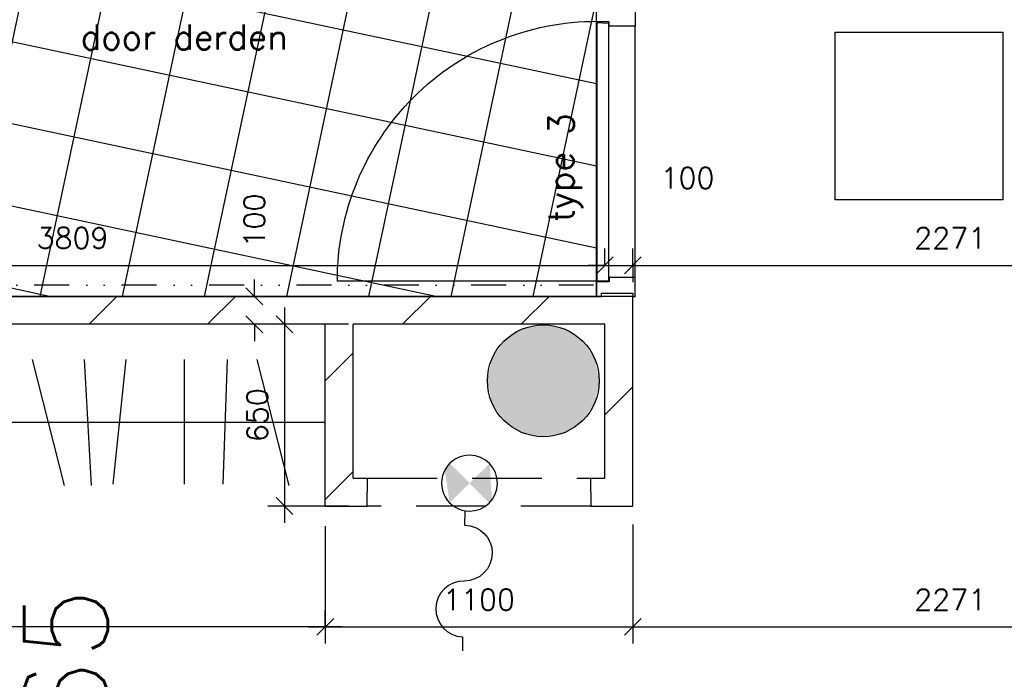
# Model space of a CAD drawing. Extents: x -29284 to 2055880, y -64816 to 121103.
# Tile 85 of 123: x 31865 to 35387, y 75602 to 77961. Entities that reach past the tile are written whole.
import ezdxf

# ---------------------------------------------------------------- set-up
doc = ezdxf.new("R2010")
doc.units = 0
doc.header["$LTSCALE"] = 50
doc.header["$MEASUREMENT"] = 0
doc.header["$PDMODE"] = 3
doc.header["$PDSIZE"] = 0.1
doc.linetypes.add('DASHED', pattern=[0.75, 0.5, -0.25])
doc.linetypes.add('DIVIDE', pattern=[1.25, 0.5, -0.25, 0, -0.25, 0, -0.25])
doc.layers.get('0').update_dxf_attribs({"linetype": 'CONTINUOUS'})
doc.layers.get('DEFPOINTS').update_dxf_attribs({"linetype": 'CONTINUOUS'})
for name, color, linetype in [('A--A22--_F123-', 9, 'CONTINUOUS'), ('A--A28--_F12--', 7, 'CONTINUOUS'), ('A--A56--_F123-', 7, 'CONTINUOUS'), ('A--L22--', 3, 'CONTINUOUS'), ('A--L22--_F-2--', 7, 'CONTINUOUS'), ('A--L28--', 7, 'CONTINUOUS'), ('A--L28--_F12--', 7, 'CONTINUOUS'), ('A--L32--', 7, 'CONTINUOUS'), ('A--L32--_F123-', 1, 'CONTINUOUS'), ('A--L56--', 7, 'CONTINUOUS'), ('A--L56--_F123-', 7, 'CONTINUOUS'), ('A--L73--_F-23-', 7, 'CONTINUOUS'), ('A--L73--_F123-', 7, 'CONTINUOUS'), ('A--M$1A-_F123-', 1, 'CONTINUOUS'), ('A--T$1A-_F123-_RN', 4, 'CONTINUOUS'), ('tegels', 253, 'CONTINUOUS'), ('TEKST_KOZIJNMERK', 2, 'CONTINUOUS'), ('X--LR---_CP', 7, 'CONTINUOUS')]:
    doc.layers.add(name, color=color, linetype=linetype)
doc.styles.add('ALFA-0_25', font='ROMANS')
doc.styles.add('HIEMSTRA', font='romans.shx')
doc.dimstyles.new('STANDARD$0', dxfattribs={"dimscale": 30, "dimtxt": 2.5, "dimasz": 2, "dimexe": 2, "dimexo": 0, "dimgap": 2, "dimtad": 1, "dimdec": 0, "dimzin": 0, "dimdsep": 46, "dimtxsty": 'ALFA-0_25', "dimblk1": 'OBLIQUE', "dimblk2": 'OBLIQUE', "dimsah": 1, "dimcen": -3, "dimdle": 2, "dimclrd": 1, "dimclre": 1, "dimclrt": 2, "dimadec": 0, "dimazin": 0, "dimtfac": 0.666667, "dimtofl": 0, "dimtmove": 2, "dimatfit": 3, "dimldrblk": 'OBLIQUE', "dimfxl": 1, "dimtvp": 0.833333, "dimtolj": 1, "dimtzin": 0, "dimarcsym": 0})
pattern_1 = [(45, (-33008.44, -76271.42), (-212.132, 212.132), [])]

# ---------------------------------------------------------------- blocks, each defined once
blk = doc.blocks.new('S050122-')
at = {"layer": 'A--A56--_F123-', "color": 2}
for points in [[(0.59, 1.09), (3.18, 1.29), (2, -0.33), (3.41, 1.09)], [(1.09, -2.11), (0.59, -1.74), (3.41, -1.74), (2, -0.33)]]:
    blk.add_solid(points, dxfattribs=at)
at = {"layer": 'A--L56--_F123-', "color": 1, "linetype": 'Continuous'}
blk.add_lwpolyline([(0, -0.33, 1), (4, -0.33, 1)], format="xyb", close=True, dxfattribs=at)
blk.add_lwpolyline([(4, -0.66), (5, -0.66, -1), (9, -0.66, 0.98), (13, -0.74), (14, -0.74)], format="xyb", dxfattribs=at)
blk = doc.blocks.new('*U1342')
at = {"layer": 'A--A22--_F123-', "linetype": 'Continuous'}
h = blk.add_hatch(dxfattribs=at)
h.set_pattern_fill('ALFALINE', color=256, scale=300, style=0)
h.set_pattern_definition(pattern_1)
h.paths.add_polyline_path([(0, 0), (-50, -50), (-50, 600), (0, 650), (50, 600), (50, 50)])
at = {"layer": 'A--L22--_F-2--', "color": 3, "linetype": 'Continuous'}
for points in [[(-50, -50), (-50, -50), (-50, 600), (-50, 600)], [(50, 50), (50, 50), (50, 600), (50, 600)]]:
    blk.add_lwpolyline(points, dxfattribs=at)
blk = doc.blocks.new('*U1324')
at = {"layer": 'A--A22--_F123-', "linetype": 'Continuous'}
h = blk.add_hatch(dxfattribs=at)
h.set_pattern_fill('ALFALINE', color=256, scale=300, style=0)
h.set_pattern_definition([(45, (-33908.44, -76271.42), (-212.132, 212.132), [])])
h.paths.add_polyline_path([(0, 0), (0, 50), (50, 50), (100, 0), (150, -50), (0, -50)])
at = {"layer": 'A--L22--_F-2--', "color": 3, "linetype": 'Continuous'}
for points in [[(0, 0), (0, 50), (50, 50), (50, 50)], [(0, 0), (0, -50), (150, -50), (150, -50)]]:
    blk.add_lwpolyline(points, dxfattribs=at)
blk = doc.blocks.new('*U1323')
at = {"layer": 'A--A22--_F123-', "linetype": 'Continuous'}
h = blk.add_hatch(dxfattribs=at)
h.set_pattern_fill('ALFALINE', color=256, scale=300, style=0)
h.set_pattern_definition(pattern_1)
h.paths.add_polyline_path([(0, 0), (-50, -50), (100, -50), (100, 0), (100, 50), (50, 50)])
at = {"layer": 'A--L22--_F-2--', "color": 3, "linetype": 'Continuous'}
for points in [[(50, 50), (50, 50), (100, 50), (100, 0)], [(-50, -50), (-50, -50), (100, -50), (100, 0)]]:
    blk.add_lwpolyline(points, dxfattribs=at)
blk = doc.blocks.new('_OBLIQUE')
at = {"color": 0, "linetype": 'ByBlock'}
blk.add_line((-0.5, -0.5), (0.5, 0.5), dxfattribs=at)
blk = doc.blocks.new('*D164')
at = {"layer": 'A--M$1A-_F123-', "color": 1, "lineweight": -2, "transparency": 16777216}
for p, q in [((34058.4, 76156), (34058.4, 75729.4)), ((32958.4, 76149.1), (32958.4, 75729.4)), ((32898.4, 75789.4), (34118.4, 75789.4))]:
    blk.add_line(p, q, dxfattribs=at)
at = {"layer": 'DEFPOINTS', "color": 0, "transparency": 16777216}
for p in [(34058.4, 76156), (32958.4, 76149.1), (34058.4, 75789.4)]:
    blk.add_point(p, dxfattribs=at)
at = {"layer": 'A--M$1A-_F123-', "color": 1, "lineweight": -2, "transparency": 16777216, "xscale": 60, "yscale": 60, "zscale": 60, "rotation": 180}
blk.add_blockref('_OBLIQUE', (32958.4, 75789.4), dxfattribs=at)
at = {"layer": 'A--M$1A-_F123-', "color": 1, "lineweight": -2, "transparency": 16777216, "xscale": 60, "yscale": 60, "zscale": 60}
blk.add_blockref('_OBLIQUE', (34058.4, 75789.4), dxfattribs=at)
at = {"layer": 'A--M$1A-_F123-', "color": 2, "transparency": 16777216, "insert": (33508.4, 75886.9), "char_height": 75, "attachment_point": 5, "style": 'ALFA-0_25'}
blk.add_mtext('\\A1;1100', dxfattribs=at)
blk = doc.blocks.new('*D165')
at = {"layer": 'A--M$1A-_F123-', "color": 1, "lineweight": -2, "transparency": 16777216}
for p, q in [((32812.7, 76931.4), (32812.7, 76161.4)), ((33041.6, 76871.4), (32752.7, 76871.4)), ((33041.6, 76221.4), (32752.7, 76221.4))]:
    blk.add_line(p, q, dxfattribs=at)
at = {"layer": 'DEFPOINTS', "color": 0, "transparency": 16777216}
for p in [(33041.6, 76871.4), (32812.7, 76221.4), (33041.6, 76221.4)]:
    blk.add_point(p, dxfattribs=at)
at = {"layer": 'A--M$1A-_F123-', "color": 1, "lineweight": -2, "transparency": 16777216, "xscale": 60, "yscale": 60, "zscale": 60}
for p, rotation in [((32812.7, 76871.4), 90), ((32812.7, 76221.4), 270)]:
    blk.add_blockref('_OBLIQUE', p, dxfattribs=dict(at, rotation=rotation))
at = {"layer": 'A--M$1A-_F123-', "color": 2, "transparency": 16777216, "insert": (32715.2, 76546.4), "char_height": 75, "attachment_point": 5, "rotation": 90, "style": 'ALFA-0_25'}
blk.add_mtext('\\A1;650', dxfattribs=at)
blk = doc.blocks.new('Q020479-')
at = {"layer": 'A--A28--_F12--', "color": 8}
for points in [[(-200, 0), (-76.5, 184.8), (0, 200)], [(-200, 0), (0, 200), (76.5, 184.8)], [(-200, 0), (-141.4, 141.4), (-76.5, 184.8)], [(-200, 0), (76.5, 184.8), (141.4, 141.4)], [(-200, 0), (-184.8, 76.5), (-141.4, 141.4)], [(-200, 0), (141.4, 141.4), (184.8, 76.5)], [(-200, 0), (184.8, 76.5), (200, 0)], [(-200, 0), (200, 0), (184.8, -76.5)], [(-200, 0), (184.8, -76.5), (141.4, -141.4)], [(-200, 0), (141.4, -141.4), (76.5, -184.8)], [(-200, 0), (76.5, -184.8), (0, -200)], [(-200, 0), (0, -200), (-76.5, -184.8)], [(-200, 0), (-76.5, -184.8), (-141.4, -141.4)], [(-200, 0), (-141.4, -141.4), (-184.8, -76.5)]]:
    blk.add_solid(points, dxfattribs=at)
at = {"layer": 'A--L28--_F12--', "color": 3, "linetype": 'Continuous'}
blk.add_lwpolyline([(-200, 0, -1), (200, 0, -1), (-200, 0)], format="xyb", close=True, dxfattribs=at)
at = {"layer": 'X--LR---_CP'}
for p in [(0, 200), (200, 0), (200, 0)]:
    blk.add_point(p, dxfattribs=at)
blk = doc.blocks.new('*U1283')
at = {"layer": 'A--A22--_F123-', "linetype": 'Continuous'}
h = blk.add_hatch(dxfattribs=at)
h.set_pattern_fill('ALFALINE', color=256, scale=300, style=0)
h.set_pattern_definition([(45, (-34008.44, -76271.42), (-212.132, 212.132), [])])
h.paths.add_polyline_path([(0, 0), (50, -50), (50, 700), (0, 650), (-50, 600), (-50, 50)])
at = {"layer": 'A--L22--_F-2--', "color": 3, "linetype": 'Continuous'}
for points in [[(50, -50), (50, -50), (50, 700), (50, 700)], [(-50, 50), (-50, 50), (-50, 600), (-50, 600)]]:
    blk.add_lwpolyline(points, dxfattribs=at)
blk = doc.blocks.new('*U1281')
at = {"layer": 'A--A22--_F123-', "linetype": 'Continuous'}
h = blk.add_hatch(dxfattribs=at)
h.set_pattern_fill('ALFALINE', color=256, scale=300, style=0)
h.set_pattern_definition([(45, (-34008.44, -76921.42), (-212.132, 212.132), [])])
h.paths.add_polyline_path([(0, 0), (50, 50), (-1000, 50), (-1000, 0), (-950, -50), (-50, -50)])
at = {"layer": 'A--L22--_F-2--', "color": 3, "linetype": 'Continuous'}
for points in [[(50, 50), (50, 50), (-1000, 50), (-1000, 50)], [(-50, -50), (-50, -50), (-950, -50), (-950, -50)]]:
    blk.add_lwpolyline(points, dxfattribs=at)
blk = doc.blocks.new('*D361')
at = {"layer": 'A--M$1A-_F123-', "color": 1, "linetype": 'Continuous', "lineweight": -2, "transparency": 16777216}
for p, q in [((30125.3, 76871.4), (30125.3, 75729.4)), ((32958.4, 75789.4), (32958.4, 75849.4)), ((33018.4, 75789.4), (30065.3, 75789.4))]:
    blk.add_line(p, q, dxfattribs=at)
at = {"layer": 'DEFPOINTS', "color": 0, "linetype": 'Continuous', "transparency": 16777216}
for p in [(30125.3, 76871.4), (30125.3, 75789.4), (32958.4, 75789.4)]:
    blk.add_point(p, dxfattribs=at)
at = {"layer": 'A--M$1A-_F123-', "color": 1, "linetype": 'Continuous', "lineweight": -2, "transparency": 16777216, "xscale": 60, "yscale": 60, "zscale": 60, "rotation": 180}
blk.add_blockref('_OBLIQUE', (30125.3, 75789.4), dxfattribs=at)
at = {"layer": 'A--M$1A-_F123-', "color": 1, "linetype": 'Continuous', "lineweight": -2, "transparency": 16777216, "xscale": 60, "yscale": 60, "zscale": 60}
blk.add_blockref('_OBLIQUE', (32958.4, 75789.4), dxfattribs=at)
at = {"layer": 'A--M$1A-_F123-', "color": 2, "linetype": 'Continuous', "transparency": 16777216, "insert": (31541.9, 75886.9), "char_height": 75, "attachment_point": 5, "style": 'ALFA-0_25'}
blk.add_mtext('\\A1;2833', dxfattribs=at)
blk = doc.blocks.new('*D381')
at = {"layer": 'A--M$1A-_F123-', "color": 1, "linetype": 'Continuous', "lineweight": -2, "transparency": 16777216}
for p, q in [((34058.4, 76156), (34058.4, 75729.4)), ((33998.4, 75789.4), (36389.5, 75789.4)), ((36329.5, 75797.7), (36329.5, 75729.4))]:
    blk.add_line(p, q, dxfattribs=at)
at = {"layer": 'DEFPOINTS', "color": 0, "linetype": 'Continuous', "transparency": 16777216}
for p in [(34058.4, 76156), (36329.5, 75797.7), (36329.5, 75789.4)]:
    blk.add_point(p, dxfattribs=at)
at = {"layer": 'A--M$1A-_F123-', "color": 1, "linetype": 'Continuous', "lineweight": -2, "transparency": 16777216, "xscale": 60, "yscale": 60, "zscale": 60, "rotation": 180}
blk.add_blockref('_OBLIQUE', (34058.4, 75789.4), dxfattribs=at)
at = {"layer": 'A--M$1A-_F123-', "color": 1, "linetype": 'Continuous', "lineweight": -2, "transparency": 16777216, "xscale": 60, "yscale": 60, "zscale": 60}
blk.add_blockref('_OBLIQUE', (36329.5, 75789.4), dxfattribs=at)
at = {"layer": 'A--M$1A-_F123-', "color": 2, "linetype": 'Continuous', "transparency": 16777216, "insert": (35193.9, 75886.9), "char_height": 75, "attachment_point": 5, "style": 'ALFA-0_25'}
blk.add_mtext('\\A1;2271', dxfattribs=at)
blk = doc.blocks.new('*D396')
at = {"layer": 'A--M$1A-_F123-', "color": 1, "linetype": 'Continuous', "lineweight": -2, "transparency": 16777216}
for p, q in [((30149.6, 77242.9), (30149.6, 77022.2)), ((33958.4, 77082.2), (33958.4, 77142.2)), ((30089.6, 77082.2), (34018.4, 77082.2))]:
    blk.add_line(p, q, dxfattribs=at)
at = {"layer": 'DEFPOINTS', "color": 0, "linetype": 'Continuous', "transparency": 16777216}
for p in [(30149.6, 77242.9), (33958.4, 77082.2), (33958.4, 77082.2)]:
    blk.add_point(p, dxfattribs=at)
at = {"layer": 'A--M$1A-_F123-', "color": 1, "linetype": 'Continuous', "lineweight": -2, "transparency": 16777216, "xscale": 60, "yscale": 60, "zscale": 60, "rotation": 180}
blk.add_blockref('_OBLIQUE', (30149.6, 77082.2), dxfattribs=at)
at = {"layer": 'A--M$1A-_F123-', "color": 1, "linetype": 'Continuous', "lineweight": -2, "transparency": 16777216, "xscale": 60, "yscale": 60, "zscale": 60}
blk.add_blockref('_OBLIQUE', (33958.4, 77082.2), dxfattribs=at)
at = {"layer": 'A--M$1A-_F123-', "color": 2, "linetype": 'Continuous', "transparency": 16777216, "insert": (32054, 77179.7), "char_height": 75, "attachment_point": 5, "style": 'ALFA-0_25'}
blk.add_mtext('\\A1;3809', dxfattribs=at)
blk = doc.blocks.new('*D397')
at = {"layer": 'A--M$1A-_F123-', "color": 1, "linetype": 'Continuous', "lineweight": -2, "transparency": 16777216}
for p, q in [((33958.4, 77082.2), (33958.4, 77142.2)), ((34058.4, 77082.2), (34058.4, 77142.2)), ((33958.4, 77082.2), (33898.4, 77082.2)), ((34058.4, 77082.2), (34118.4, 77082.2))]:
    blk.add_line(p, q, dxfattribs=at)
at = {"layer": 'DEFPOINTS', "color": 0, "linetype": 'Continuous', "transparency": 16777216}
for p in [(33958.4, 77082.2), (34058.4, 77082.2), (34058.4, 77082.2)]:
    blk.add_point(p, dxfattribs=at)
at = {"layer": 'A--M$1A-_F123-', "color": 1, "linetype": 'Continuous', "lineweight": -2, "transparency": 16777216, "xscale": 60, "yscale": 60, "zscale": 60}
blk.add_blockref('_OBLIQUE', (33958.4, 77082.2), dxfattribs=at)
at = {"layer": 'A--M$1A-_F123-', "color": 1, "linetype": 'Continuous', "lineweight": -2, "transparency": 16777216, "xscale": 60, "yscale": 60, "zscale": 60, "rotation": 180}
blk.add_blockref('_OBLIQUE', (34058.4, 77082.2), dxfattribs=at)
at = {"layer": 'A--M$1A-_F123-', "color": 2, "linetype": 'Continuous', "transparency": 16777216, "insert": (34254.2, 77394.7), "char_height": 75, "attachment_point": 5, "style": 'ALFA-0_25'}
blk.add_mtext('\\A1;100', dxfattribs=at)
blk = doc.blocks.new('*D398')
at = {"layer": 'A--M$1A-_F123-', "color": 1, "linetype": 'Continuous', "lineweight": -2, "transparency": 16777216}
for p, q in [((36329.5, 77082.2), (36329.5, 77142.2)), ((33998.4, 77082.2), (36389.5, 77082.2)), ((34058.4, 77082.2), (34058.4, 77022.2))]:
    blk.add_line(p, q, dxfattribs=at)
at = {"layer": 'DEFPOINTS', "color": 0, "linetype": 'Continuous', "transparency": 16777216}
for p in [(34058.4, 77082.2), (36329.5, 77082.2), (36329.5, 77082.2)]:
    blk.add_point(p, dxfattribs=at)
at = {"layer": 'A--M$1A-_F123-', "color": 1, "linetype": 'Continuous', "lineweight": -2, "transparency": 16777216, "xscale": 60, "yscale": 60, "zscale": 60, "rotation": 180}
blk.add_blockref('_OBLIQUE', (34058.4, 77082.2), dxfattribs=at)
at = {"layer": 'A--M$1A-_F123-', "color": 1, "linetype": 'Continuous', "lineweight": -2, "transparency": 16777216, "xscale": 60, "yscale": 60, "zscale": 60}
blk.add_blockref('_OBLIQUE', (36329.5, 77082.2), dxfattribs=at)
at = {"layer": 'A--M$1A-_F123-', "color": 2, "linetype": 'Continuous', "transparency": 16777216, "insert": (35193.9, 77179.7), "char_height": 75, "attachment_point": 5, "style": 'ALFA-0_25'}
blk.add_mtext('\\A1;2271', dxfattribs=at)
blk = doc.blocks.new('*D400')
at = {"layer": 'A--M$1A-_F123-', "color": 1, "linetype": 'Continuous', "lineweight": -2, "transparency": 16777216}
for p, q in [((35172.8, 73091.2), (35827.4, 76305)), ((35815.5, 76246.2), (35756.7, 76258.2)), ((35184.8, 73150), (35126, 73162))]:
    blk.add_line(p, q, dxfattribs=at)
at = {"layer": 'DEFPOINTS', "color": 0, "linetype": 'Continuous', "transparency": 16777216}
for p in [(35815.5, 76246.2), (35815.5, 76246.2), (35184.8, 73150)]:
    blk.add_point(p, dxfattribs=at)
at = {"layer": 'A--M$1A-_F123-', "color": 1, "linetype": 'Continuous', "lineweight": -2, "transparency": 16777216, "xscale": 60, "yscale": 60, "zscale": 60}
for p, rotation in [((35815.5, 76246.2), 78.48629034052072), ((35184.8, 73150), 258.4862903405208)]:
    blk.add_blockref('_OBLIQUE', p, dxfattribs=dict(at, rotation=rotation))
at = {"layer": 'A--M$1A-_F123-', "color": 2, "linetype": 'Continuous', "transparency": 16777216, "insert": (35404.6, 74717.6), "char_height": 75, "attachment_point": 5, "rotation": 78.4863, "style": 'ALFA-0_25'}
blk.add_mtext('\\A1;3160', dxfattribs=at)
blk = doc.blocks.new('*D449')
at = {"layer": 'A--M$1A-_F123-', "color": 1, "linetype": 'Continuous', "lineweight": -2, "transparency": 16777216}
for p, q in [((32704.7, 76971.4), (32704.7, 77031.4)), ((32832.7, 76971.4), (32644.7, 76971.4)), ((32832.7, 76871.4), (32644.7, 76871.4)), ((32704.7, 76871.4), (32704.7, 76811.4))]:
    blk.add_line(p, q, dxfattribs=at)
at = {"layer": 'DEFPOINTS', "color": 0, "linetype": 'Continuous', "transparency": 16777216}
for p in [(32704.7, 76971.4), (32832.7, 76971.4), (32832.7, 76871.4)]:
    blk.add_point(p, dxfattribs=at)
at = {"layer": 'A--M$1A-_F123-', "color": 1, "linetype": 'Continuous', "lineweight": -2, "transparency": 16777216, "xscale": 60, "yscale": 60, "zscale": 60}
for p, rotation in [((32704.7, 76971.4), 270), ((32704.7, 76871.4), 90)]:
    blk.add_blockref('_OBLIQUE', p, dxfattribs=dict(at, rotation=rotation))
at = {"layer": 'A--M$1A-_F123-', "color": 2, "linetype": 'Continuous', "transparency": 16777216, "insert": (32704.7, 77242.5), "char_height": 75, "attachment_point": 5, "rotation": 90, "style": 'ALFA-0_25'}
blk.add_mtext('\\A1;100', dxfattribs=at)
blk = doc.blocks.new('Q0340081')
at = {"layer": 'A--L32--_F123-', "color": 2, "linetype": 'Continuous'}
blk.add_lwpolyline([(0, 0), (0, -40), (926.12, -40), (923.12, 0), (0, 0)], close=True, dxfattribs=at)
at = {"layer": 'A--L32--_F123-', "color": 1, "linetype": 'Continuous'}
blk.add_lwpolyline([(0, -40), (0, -970, 0.4142136), (930, -40)], format="xyb", dxfattribs=at)
blk = doc.blocks.new('dr_930type3')
at = {"layer": 'A--L32--_F123-', "color": 1}
blk.add_line((67, 0), (967, 0), dxfattribs=at)
for points in [[(0, -9), (0, 0), (67, 0), (67, -93.75), (52, -93.75), (52, -139), (0, -139), (0, -121), (12, -121), (12, -9), (0, -9)], [(1034, -9), (1034, 0), (967, 0), (967, -93.75), (982, -93.75), (982, -139), (1034, -139), (1034, -121), (1022, -121), (1022, -9), (1034, -9)]]:
    blk.add_lwpolyline(points, close=True, dxfattribs=at)
at = {"layer": 'X--LR---_CP', "color": 2, "linetype": 'Continuous'}
blk.add_point((0, 0), dxfattribs=at)
at = {"layer": 'X--LR---_CP', "color": 3, "linetype": 'Continuous'}
blk.add_point((0, 0), dxfattribs=at)
at = {"layer": 'A--L32--', "linetype": 'Continuous'}
blk.add_blockref('Q0340081', (53.94, -95.94), dxfattribs=at)
blk = doc.blocks.new('*U1175')
at = {"layer": 'A--A22--_F123-', "linetype": 'Continuous'}
h = blk.add_hatch(dxfattribs=at)
h.set_pattern_fill('ALFALINE', color=256, scale=300, style=0)
h.set_pattern_definition([(45, (-33008.44, -76921.42), (-212.132, 212.132), [])])
h.paths.add_polyline_path([(0, 0), (-50, -50), (-1892.4, -50), (-1892.4, 0), (-1831.2, 50), (0, 50)])
at = {"layer": 'A--L22--_F-2--', "color": 3, "linetype": 'Continuous'}
for points in [[(0, 50), (0, 50), (-1831.2, 50), (-1831.2, 50)], [(-50, -50), (-50, -50), (-1892.4, -50), (-1892.4, -50)]]:
    blk.add_lwpolyline(points, dxfattribs=at)

msp = doc.modelspace()

# ---------------------------------------------------------------- hatches: boundary and pattern name
at = {"layer": 'tegels', "linetype": 'Continuous'}
h = msp.add_hatch(dxfattribs=at)
h.set_pattern_fill('NET', color=256, scale=2300, angle=348, style=0)
h.paths.add_polyline_path([(31854.9, 80298.3), (31521.1, 78659.7), (31490, 78506.7), (31453.4, 78327.3), (31387.9, 78005.7), (31396.7, 78003.9), (31190.3, 76990.7), (31181.5, 76992.5), (31179.4, 76981.9), (31177.2, 76971.4), (33928.4, 76971.4), (33928.4, 78005.4), (33958.4, 78005.4), (33958.4, 79869.8)])

# ---------------------------------------------------------------- linework, layer by layer
at = {"linetype": 'Continuous'}
for p, q in [((31909.6, 76745.1), (32023.7, 76295.1)), ((32096.3, 76745.1), (32120.7, 76295.1)), ((32245.3, 76745.1), (32198.8, 76300)), ((32454.1, 76745.1), (32454.1, 76300)), ((32606.9, 76745.1), (32592.3, 76300)), ((32713.4, 76745.1), (32827.5, 76295.1)), ((32958.4, 76520.1), (30053.7, 76520.1))]:
    msp.add_line(p, q, dxfattribs=at)
at = {"layer": 'A--L22--', "linetype": 'DASHED', "ltscale": 10}
for p, q in [((33108.4, 76321.4), (33908.4, 76321.4)), ((33908.4, 76221.4), (33108.4, 76221.4))]:
    msp.add_line(p, q, dxfattribs=at)
at = {"layer": 'A--L73--_F-23-', "color": 255}
msp.add_circle((34782.3, 77916.8), 0.0123, dxfattribs=at)
at = {"layer": 'A--L73--_F123-', "color": 1, "linetype": 'Continuous'}
msp.add_lwpolyline([(34782.3, 77316.8), (34782.3, 77916.8), (35382.3, 77916.8), (35382.3, 77316.8)], close=True, dxfattribs=at)
at = {"layer": 'A--L73--_F123-', "color": 1, "linetype": 'Continuous', "extrusion": (0, -1, 0), "elevation": -77316.8}
msp.add_lwpolyline([(35232.3, 450), (34932.3, 450)], dxfattribs=at)
at = {"layer": 'tegels', "linetype": 'Continuous'}
msp.add_lwpolyline([(31854.9, 80298.3), (31854.9, 80298.3), (31854.9, 80298.3), (31521.1, 78659.7), (31490, 78506.7), (31453.4, 78327.3), (31387.9, 78005.7), (31396.7, 78003.9), (31190.3, 76990.7), (31181.5, 76992.5), (31179.4, 76981.9), (31177.2, 76971.4), (31177.2, 76971.4), (31177.2, 76971.4), (33928.4, 76971.4), (33928.4, 78005.4), (33958.4, 78005.4), (33958.4, 79869.8)], close=True, dxfattribs=at)
at = {"layer": 'tegels', "color": 3, "linetype": 'DIVIDE', "ltscale": 5}
msp.add_lwpolyline([(33918.3, 77011.4), (33918.4, 77011.4), (31194.6, 77011.6), (31194.6, 77011.6)], dxfattribs=at)
at = {"layer": 'X--LR---_CP'}
for p in [(34782.3, 77916.8), (34782.3, 77916.8), (35382.3, 77916.8)]:
    msp.add_point(p, dxfattribs=at)

# ---------------------------------------------------------------- block references
at = {"layer": 'A--L22--'}
for name, p in [('*U1175', (33008.4, 76921.4)), ('*U1281', (34008.4, 76921.4)), ('*U1283', (34008.4, 76271.4)), ('*U1342', (33008.4, 76271.4)), ('*U1323', (33008.4, 76271.4)), ('*U1324', (33908.4, 76271.4))]:
    msp.add_blockref(name, p, dxfattribs=at)
at = {"layer": 'A--L28--', "linetype": 'Continuous'}
msp.add_blockref('Q020479-', (33738.4, 76669.3), dxfattribs=at)
at = {"layer": 'A--L32--', "xscale": -1, "rotation": 269.9999999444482}
msp.add_blockref('dr_930type3', (34067.4, 76971.4), dxfattribs=at)
at = {"layer": 'A--L56--', "linetype": 'Continuous', "xscale": 50, "yscale": 50, "rotation": 269.5063180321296}
msp.add_blockref('S050122-', (33491.7, 76403), dxfattribs=at)

# ---------------------------------------------------------------- texts
at = {"layer": 'A--T$1A-_F123-_RN', "style": 'ALFA-0_25'}
msp.add_text('0.65', height=300, rotation=90, dxfattribs=at).set_placement((32180.7, 75030.4))
at = {"layer": 'TEKST_KOZIJNMERK', "style": 'HIEMSTRA'}
for s, rotation, p in [('door derden', 0.0778, (32083.3, 77853.5)), ('type 3', 90, (33847.2, 77237.1))]:
    msp.add_text(s, height=90, rotation=rotation, dxfattribs=at).set_placement(p)

# ---------------------------------------------------------------- dimensions: what is measured, and where the dimension line sits
at = {"layer": 'A--M$1A-_F123-', "linetype": 'Continuous'}
dim = msp.add_linear_dim(base=(34058.4, 77082.2), p1=(33958.4, 77082.2), p2=(34058.4, 77082.2), dimstyle='STANDARD$0', dxfattribs=at)
dim.commit()
dim.dimension.update_dxf_attribs({"geometry": '*D397', "text_midpoint": (34254.2, 77394.7), "dimtype": 160})
dim = msp.add_linear_dim(base=(32704.7, 76971.4), p1=(32832.7, 76871.4), p2=(32832.7, 76971.4), angle=90, dimstyle='STANDARD$0', dxfattribs=at)
dim.commit()
dim.dimension.update_dxf_attribs({"geometry": '*D449', "text_midpoint": (32704.7, 77242.5), "dimtype": 160})
for base, p1, p2, picture, middle in [((33958.4, 77082.2), (30149.6, 77242.9), (33958.4, 77082.2), '*D396', (32054, 77179.7)), ((36329.5, 77082.2), (34058.4, 77082.2), (36329.5, 77082.2), '*D398', (35193.9, 77179.7)), ((30125.3, 75789.4), (32958.4, 75789.4), (30125.3, 76871.4), '*D361', (31541.9, 75886.9)), ((36329.5, 75789.4), (34058.4, 76156), (36329.5, 75797.7), '*D381', (35193.9, 75886.9))]:
    dim = msp.add_linear_dim(base=base, p1=p1, p2=p2, dimstyle='STANDARD$0', dxfattribs=at)
    dim.commit()
    dim.dimension.update_dxf_attribs({"geometry": picture, "text_midpoint": middle})
at = {"layer": 'A--M$1A-_F123-'}
dim = msp.add_linear_dim(base=(32812.7, 76221.4), p1=(33041.6, 76871.4), p2=(33041.6, 76221.4), angle=90, dimstyle='STANDARD$0', dxfattribs=at)
dim.commit()
dim.dimension.update_dxf_attribs({"geometry": '*D165', "text_midpoint": (32715.2, 76546.4)})
at = {"layer": 'A--M$1A-_F123-', "linetype": 'Continuous'}
dim = msp.add_aligned_dim(p1=(35184.8, 73150), p2=(35815.5, 76246.2), distance=0, dimstyle='STANDARD$0', dxfattribs=at)
dim.commit()
dim.dimension.update_dxf_attribs({"geometry": '*D400', "text_midpoint": (35404.6, 74717.6)})
at = {"layer": 'A--M$1A-_F123-'}
dim = msp.add_linear_dim(base=(34058.4, 75789.4), p1=(32958.4, 76149.1), p2=(34058.4, 76156), dimstyle='STANDARD$0', dxfattribs=at)
dim.commit()
dim.dimension.update_dxf_attribs({"geometry": '*D164', "text_midpoint": (33508.4, 75886.9)})

doc.saveas('drawing.dxf')
